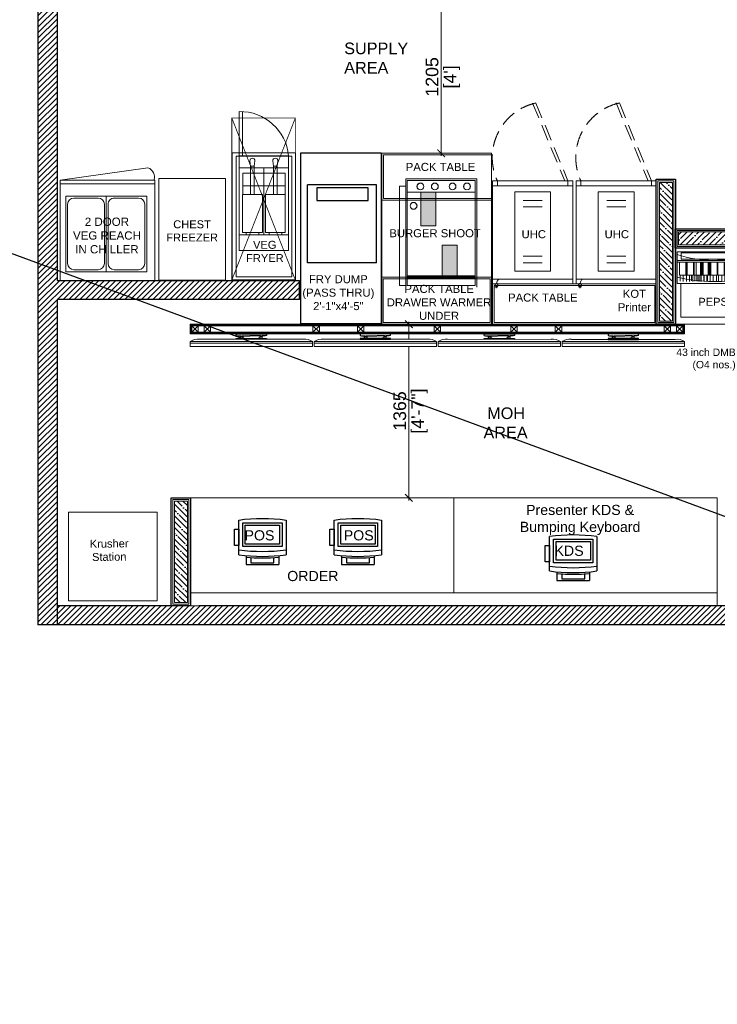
# Model space of a CAD drawing. Header units: millimetres. Extents: x -39166 to 36719, y -31650 to 11510.
# Tile 30 of 38: x 20755 to 26249, y -4661 to 3093. Entities that reach past the tile are written whole.
import ezdxf

# ---------------------------------------------------------------- set-up
doc = ezdxf.new("R2010")
doc.units = ezdxf.units.MM
doc.header["$LTSCALE"] = 500
doc.header["$MEASUREMENT"] = 0
doc.header["$PDMODE"] = 35
doc.header["$PDSIZE"] = -9
for name, pattern in [('CONTINOUS', [0]), ('DASHED2', [0.375, 0.25, -0.125]), ('DOT2', [0.125, 0, -0.125]), ('HIDDEN', [0.375, 0.25, -0.125])]:
    doc.linetypes.add(name, pattern=pattern)
for name, color, linetype, lineweight in [('01_TEXT', 7, 'Continuous', 5), ('02_EQUIPMENT', 124, 'Continuous', 0), ('02_EQUIPMENT-TEXT', 7, 'Continuous', 0), ('02_EQUIPMENT-VEG', 106, 'Continuous', 0), ('A Counter', 7, 'Continuous', 5), ('DIM', 7, 'Continuous', 9), ('dmb', 251, 'CONTINOUS', 5), ('equipment', 124, 'Continuous', 0), ('Equipment Name', 7, 'Continuous', 5), ('TEXT', 7, 'Continuous', 9), ('TEXT-1', 7, 'Continuous', 5), ('WALL NEW', 20, 'Continuous', 13)]:
    doc.layers.add(name, color=color, linetype=linetype, lineweight=lineweight)
for name, color, linetype in [('A-HATCH', 8, 'Continuous'), ('elec fc text', 7, 'Continuous'), ('FINISHES', 5, 'Continuous'), ('VEG HOOD', 96, 'Continuous')]:
    doc.layers.add(name, color=color, linetype=linetype)
doc.styles.add('ARIAL', font='arial.ttf')
doc.styles.add('DIM_75', font='arial.ttf', dxfattribs={"height": 4.5})
doc.styles.get("Standard").update_dxf_attribs({"font": 'arial.ttf', "height": 100})
doc.dimstyles.new('FT-Mts', dxfattribs={"dimscale": 10, "dimtxt": 20, "dimasz": 6, "dimexe": 5, "dimexo": 5, "dimgap": 2, "dimtad": 0, "dimtoh": 1, "dimdec": 0, "dimzin": 9, "dimdsep": 46, "dimtxsty": 'Standard', "dimblk": 'ARCHTICK', "dimcen": 5, "dimdle": 2, "dimclrd": 256, "dimclre": 253, "dimclrt": 6, "dimadec": 0, "dimazin": 2, "dimtfac": 1, "dimtdec": 0, "dimtofl": 0, "dimtmove": 0, "dimatfit": 3, "dimfxl": 0, "dimtolj": 1, "dimtzin": 0, "dimlwd": -1, "dimlwe": 0, "dimarcsym": 0})

# ---------------------------------------------------------------- blocks, each defined once
blk = doc.blocks.new('VEG FRYER')
for p, q in [((-17.78, 39.11), (-17.78, 53.04)), ((-16.78, 39.11), (-16.78, 53.04)), ((-1.23, 38.96), (-18.77, 38.96)), ((-18.77, 38.96), (-18.77, 1)), ((-17.93, 38.96), (-17.93, 38.96)), ((-17.78, 9.26), (-17.78, 39.11)), ((-17.78, 39.11), (-2.23, 39.11)), ((-14.43, 37.55), (-14.22, 35.89)), ((-12.82, 37.55), (-13.03, 35.89)), ((-7.22, 37.55), (-7, 35.89)), ((-5.6, 37.55), (-5.82, 35.89)), ((-2.23, 39.11), (-2.23, 9.26)), ((-1.23, 1), (-1.23, 38.96)), ((-2.23, 35.37), (-17.78, 35.37)), ((-14.22, 26.91), (-14.22, 35.89)), ((-14.22, 35.82), (-13.03, 35.82)), ((-13.03, 26.91), (-13.03, 35.89)), ((-10, 14.22), (-10, 35.37)), ((-7, 26.91), (-7, 35.89)), ((-7, 35.82), (-5.82, 35.82)), ((-5.82, 26.91), (-5.82, 35.89)), ((-16.66, 33.63), (-3.35, 33.63)), ((-16.66, 33.63), (-16.66, 26.91)), ((-3.35, 33.63), (-3.35, 26.91)), ((-16.66, 29.65), (-3.35, 29.65)), ((-10.48, 26.91), (-16.74, 26.91)), ((-16.74, 26.91), (-16.74, 14.97)), ((-10.48, 26.91), (-10.48, 14.97)), ((-3.27, 26.91), (-9.52, 26.91)), ((-9.52, 26.91), (-9.52, 14.97)), ((-3.27, 26.91), (-3.27, 14.97)), ((-2.23, 14.22), (-17.78, 14.22)), ((-10.48, 14.97), (-16.74, 14.97)), ((-15.6, 14.22), (-15.6, 14.97)), ((-11.62, 14.22), (-15.6, 14.22)), ((-11.62, 14.22), (-11.62, 14.97)), ((-3.27, 14.97), (-9.52, 14.97)), ((-8.38, 14.22), (-8.38, 14.97)), ((-4.4, 14.22), (-8.38, 14.22)), ((-4.4, 14.22), (-4.4, 14.97)), ((-17.93, 9.26), (-17.93, 9.26)), ((-2.23, 9.26), (-17.78, 9.26)), ((-18.77, 1), (-1.23, 1))]:
    blk.add_line(p, q)
blk.add_lwpolyline([(-20, 0), (0, 0), (0, 40), (-20, 40)], close=True)
for centre, radius, start, end in [((-17.55, 37.65), 15.4, 5.4381, 90.8412), ((-13.63, 37.55), 0.808, 0, 180), ((-6.41, 37.55), 0.808, 0, 180)]:
    blk.add_arc(centre, radius, start, end)
at = {"layer": '02_EQUIPMENT-TEXT', "insert": (-22.36, 12.32), "char_height": 2.5, "width": 25.0146, "attachment_point": 1}
blk.add_mtext('{\\W9.209687; }VEG\\P{\\W6.961005; }FRYER', dxfattribs=at)
blk = doc.blocks.new('CHEST FREEZER')
blk.add_lwpolyline([(-21, 32), (0, 32), (0, 0), (-21, 0)], close=True)
at = {"layer": '02_EQUIPMENT-TEXT', "insert": (-23.13, 18.82), "char_height": 2.5, "width": 25.0146, "attachment_point": 1}
blk.add_mtext('{\\W6.916189; }CHEST\\P{\\W4.661356; }FREEZER', dxfattribs=at)
blk = doc.blocks.new('VEG IN CHILLER')
for p, q in [((-29.77, 0), (0, 0)), ((-29.77, -30.46), (-29.77, 0)), ((0, 0), (0, -30.46)), ((-14.48, -2.75), (-27.23, -2.75)), ((-27.23, -2.75), (-27.23, -26.53)), ((-1.73, -2.75), (-14.48, -2.75)), ((-14.48, -2.75), (-14.48, -26.53)), ((-14.48, -26.53), (-14.48, -2.75)), ((-1.73, -26.53), (-1.73, -2.75)), ((-26.64, -5.3), (-26.64, -23.98)), ((-17.03, -3.33), (-24.68, -3.33)), ((-15.07, -23.98), (-15.07, -5.3)), ((-13.89, -5.3), (-13.89, -23.98)), ((-4.28, -3.33), (-11.93, -3.33)), ((-2.32, -23.98), (-2.32, -5.3)), ((-27.23, -26.53), (-14.48, -26.53)), ((-24.68, -25.95), (-17.03, -25.95)), ((-14.48, -26.53), (-1.73, -26.53)), ((-11.93, -25.95), (-4.28, -25.95)), ((-29.77, -30.46), (0, -30.46)), ((-29.77, -31.59), (-29.77, -30.46)), ((0, -30.46), (-29.77, -30.46)), ((0, -30.46), (0, -31.59)), ((0, -31.59), (-29.77, -31.59)), ((-27.6, -35.43), (0, -31.59))]:
    blk.add_line(p, q)
for centre, radius, start, end in [((-24.68, -5.3), 1.96, 90, 180), ((-17.03, -5.3), 1.96, 0, 90), ((-11.93, -5.3), 1.96, 90, 180), ((-4.28, -5.3), 1.96, 0, 90), ((-24.68, -23.98), 1.96, 180, 270), ((-17.03, -23.98), 1.96, 270, 0), ((-11.93, -23.98), 1.96, 180, 270), ((-4.28, -23.98), 1.96, 270, 360), ((-26.82, -32.67), 2.87, 157.912, 254.1011)]:
    blk.add_arc(centre, radius, start, end)
blk = doc.blocks.new('*U33')
at = {"color": 0, "linetype": 'HIDDEN', "lineweight": -2, "ltscale": 0.05, "const_width": 0.25, "elevation": 0}
blk.add_lwpolyline([(125.13, -0.13), (105.13, -0.13), (105.13, 50.9), (125.13, 50.9)], close=True, dxfattribs=at)
for points in [[(105.13, 50.9), (125.13, -0.1)], [(105.13, -0.1), (125.13, 50.9)]]:
    blk.add_lwpolyline(points, dxfattribs=at)
blk = doc.blocks.new('pos')
for p, q in [((26820.77, -5572.86), (26831.27, -5572.86)), ((26831.54, -5575.11), (26834.22, -5575.11)), ((26834.22, -5585.11), (26834.22, -5575.11)), ((26831.27, -5587.36), (26820.77, -5587.36)), ((26823.48, -5587.36), (26820.77, -5587.36)), ((26823.48, -5588.66), (26823.48, -5587.36)), ((26828.48, -5587.36), (26828.48, -5588.66)), ((26831.54, -5585.11), (26834.22, -5585.11)), ((26828.48, -5588.66), (26823.48, -5588.66))]:
    blk.add_line(p, q)
for points in [[(26828.77, -5574.11), (26828.77, -5586.11), (26821.52, -5586.11), (26821.52, -5574.11)], [(26828.02, -5574.86), (26828.02, -5585.36), (26822.27, -5585.36), (26822.27, -5574.86)], [(26828.48, -5587.36), (26828.48, -5588.66), (26823.48, -5588.66), (26823.48, -5587.36)]]:
    blk.add_lwpolyline(points, close=True)
blk.add_lwpolyline([(26832.08, -5583.61), (26833.72, -5583.61), (26833.72, -5576.61), (26832.08, -5576.61)])
for centre, radius, start, end in [((26873.09, -5580.11), 52.81, 172.1096, 187.8904), ((26777.46, -5580.11), 52.81, 352.1096, 7.8904), ((26778.96, -5580.11), 52.81, 352.1096, 7.8904), ((26778.96, -5580.11), 53.31, 354.6185, 5.3815)]:
    blk.add_arc(centre, radius, start, end)
blk = doc.blocks.new('*U35')
at = {"layer": 'A-HATCH', "lineweight": -2}
h = blk.add_hatch(dxfattribs=at)
h.set_pattern_fill('ANSI35', color=252, scale=10.16, angle=270)
h.set_pattern_definition([(315, (2372.77, -6669.386), (45.6197, 45.6197), []), (315, (2372.77, -6715.006), (45.6197, 45.6197), [80.645, -16.129, 0, -16.129])])
h.paths.add_polyline_path([(-23.4, 2281.2), (-23.4, 1482), (-125, 1482), (-125, 2281.2)])
at = {"layer": 'FINISHES'}
blk.add_lwpolyline([(0, 2306.6), (0, 1456.6), (-150.4, 1456.6), (-150.4, 2306.6)], close=True, dxfattribs=at)
at = {"layer": 'WALL NEW'}
for points in [[(-12.7, 2293.9), (-12.7, 1469.3), (-137.7, 1469.3), (-137.7, 2293.9)], [(-23.4, 2281.2), (-23.4, 1482), (-125, 1482), (-125, 2281.2)]]:
    blk.add_lwpolyline(points, close=True, dxfattribs=at)
blk = doc.blocks.new('Hot Hold')
for p, q in [((0, -802.7), (0, 0)), ((0, 0), (625.7, 0)), ((583.1, 17.5), (606.8, 15)), ((587.2, 17.1), (588.3, 27.1)), ((595.4, 16.2), (597.2, 34.2)), ((603.5, 15.4), (604.6, 25.5)), ((625.7, -802.7), (625.7, 0)), ((0, -37.9), (625.7, -37.9)), ((173.8, -98), (173.8, -717.4)), ((451.9, -98), (173.8, -98)), ((451.9, -98), (451.9, -717.4)), ((386.7, -165.1), (238.6, -165.1)), ((386.7, -215.6), (238.6, -215.6)), ((386.7, -599.7), (238.6, -599.7)), ((386.7, -650.2), (238.6, -650.2)), ((0, -764.8), (625.7, -764.8)), ((37.9, -802.7), (37.9, -764.8)), ((451.9, -717.4), (173.8, -717.4)), ((587.8, -764.8), (587.8, -802.7)), ((0, -802.7), (625.7, -802.7))]:
    blk.add_line(p, q)
at = {"linetype": 'HIDDEN'}
for p, q in [((287.9, -1409.4), (37.9, -802.7)), ((313.2, -1409.4), (63.2, -802.7))]:
    blk.add_line(p, q, dxfattribs=at)
blk.add_lwpolyline([(606.8, 15, -0.063324), (605.1, 7.6, -0.07639), (602, 2, -0.107132), (597.4, -1.9, -0.14755), (593, -2.7, -0.14755), (588.9, -1, -0.107132), (585.2, 3.7, -0.07639), (583.3, 9.8, -0.063324), (583.1, 17.5, -0.063324)], format="xyb")
blk.add_arc((548.5, -2.3), 44.5, 306.85202, 359.44171)
blk.add_arc((191.3, -984.2), 436.1, 282.79907, 24.60157, dxfattribs=at)
blk = doc.blocks.new('A$C331E6D67')
at = {"linetype": 'DASHED2', "lineweight": 25}
for p, q in [((1.47, 18.92, 0), (1.47, 43.15, 0)), ((1.47, 43.15, 0), (22.92, 43.15, 0)), ((22.92, 18.92, 0), (22.92, 43.15, 0)), ((1.47, 18.92, 0), (22.92, 18.92, 0))]:
    blk.add_line(p, q, dxfattribs=at)
at = {"linetype": 'Continuous', "lineweight": 25, "elevation": 0}
blk.add_lwpolyline([(25, 53), (0, 53), (0, 0), (25, 0)], close=True, dxfattribs=at)
at = {"linetype": 'DASHED2', "lineweight": 25, "elevation": 0}
blk.add_lwpolyline([(19.99, 42.22), (19.99, 38.25), (4.1, 38.25), (4.1, 42.22)], close=True, dxfattribs=at)
blk = doc.blocks.new('BURGER SHOOT')
h = blk.add_hatch(color=5)
h.dxf.hatch_style = 1
h.paths.add_polyline_path([(-21.91, 40.92), (-17.21, 40.92), (-17.21, 30.54), (-21.91, 30.54)])
h = blk.add_hatch(color=5)
h.dxf.hatch_style = 1
h.paths.add_polyline_path([(-15.31, 24.52), (-10.61, 24.52), (-10.61, 14.15), (-15.31, 14.15)])
for p, q in [((-33.52, 38.94), (-33.52, 52.5)), ((-33.52, 52.5), (0.02, 52.5)), ((-28.48, 11.99), (-28.48, 42.81)), ((-28.48, 42.81), (-26.59, 42.81)), ((-26.59, 45.06), (-4.59, 45.06)), ((-26.59, 45.06), (-26.59, 11.99)), ((-26.14, 44.61), (-5.05, 44.61)), ((-26.14, 44.61), (-26.14, 11.97)), ((-5.05, 44.61), (-5.05, 11.97)), ((-4.59, 45.06), (-4.59, 11.51)), ((-26.14, 40.92), (-5.05, 40.92)), ((-21.91, 40.92), (-17.21, 40.92)), ((-21.91, 30.54), (-21.91, 40.92)), ((-17.21, 40.92), (-17.21, 30.54)), ((0.02, 38.44), (-34, 38.44)), ((0.02, 38.94), (-33.52, 38.94)), ((-17.21, 30.54), (-21.91, 30.54)), ((-15.31, 24.52), (-10.61, 24.52)), ((-15.31, 14.15), (-15.31, 24.52)), ((-10.61, 24.52), (-10.61, 14.15)), ((0.02, 14.56), (-34.02, 14.56)), ((-0.39, 14.06), (-33.61, 14.06)), ((-33.61, 14.06), (-33.61, 0.5)), ((-26.14, 15.04), (-5.05, 15.04)), ((-26.14, 14.71), (-5.05, 14.71)), ((-26.14, 14.25), (-5.05, 14.25)), ((-26.14, 14.06), (-5.05, 14.06)), ((-10.61, 14.15), (-15.31, 14.15)), ((-0.39, 14.06), (-0.39, 0.5)), ((-26.59, 11.99), (-28.48, 11.99)), ((-26.14, 11.97), (-5.05, 11.97)), ((-33.61, 0.5), (-0.39, 0.5))]:
    blk.add_line(p, q)
blk.add_lwpolyline([(-34, 53), (0, 53), (0, 0), (-34, 0)], close=True)
for centre, radius in [((-22.05, 42.71), 1.07), ((-22.05, 42.71), 1.03), ((-17.56, 42.71), 1.07), ((-17.56, 42.71), 1.03), ((-12.08, 42.71), 1.07), ((-12.08, 42.71), 1.03), ((-7.59, 42.71), 1.07), ((-7.59, 42.71), 1.03), ((-24.16, 36.71), 1.07), ((-24.16, 36.71), 1.03)]:
    blk.add_circle(centre, radius)
at = {"layer": '02_EQUIPMENT-TEXT', "char_height": 2.5, "attachment_point": 1}
for s, insert, width in [('{\\W1.66277; }     PACK TABLE', (-33.03, 50.02), 29.4358), ('{\\W0.105652; } BURGER SHOOT', (-32.75, 29.47), 29.4358), ('{\\W8.473005; }PACK TABLE\\P{\\W2.805166; }DRAWER WARMER\\P{\\W6.55241;  }UNDER', (-35.19, 12.21), 37.531)]:
    blk.add_mtext(s, dxfattribs=dict(at, insert=insert, width=width))
blk = doc.blocks.new('PEPSI')
at = {"layer": '02_EQUIPMENT'}
for p, q in [((-2.75, 24.91), (-3.15, 24.95)), ((-2.84, 24.11), (-2.74, 25.04)), ((-23.42, 22.81), (-0.99, 22.81)), ((-23.42, 22.81), (-23.42, 12.83)), ((-2.2, 22.52), (-22.2, 22.52)), ((-22.2, 20.54), (-22.2, 22.52)), ((-2.79, 24.59), (-3.49, 24.67)), ((-2.82, 24.27), (-3.21, 24.31)), ((-2.2, 20.54), (-2.2, 22.52)), ((-0.99, 22.81), (-0.99, 12.83)), ((-0.99, 20.11), (-23.42, 20.11)), ((-0.99, 19.51), (-23.42, 19.51)), ((-23.42, 19.51), (-0.99, 19.51)), ((-22.73, 15.42), (-22.73, 19.51)), ((-22.2, 20.54), (-2.2, 20.54)), ((-20.75, 15.42), (-20.75, 19.51)), ((-20.53, 13.44), (-20.53, 19.51)), ((-20.31, 15.42), (-20.31, 19.51)), ((-18.33, 15.42), (-18.33, 19.51)), ((-18.09, 15.42), (-18.09, 19.51)), ((-17.47, 15.42), (-17.47, 19.51)), ((-16.11, 15.42), (-16.11, 19.51)), ((-15.89, 13.44), (-15.89, 19.51)), ((-15.67, 15.42), (-15.67, 19.51)), ((-15.49, 15.42), (-15.49, 19.51)), ((-15.27, 15.42), (-15.27, 19.51)), ((-13.69, 15.42), (-13.69, 19.51)), ((-13.45, 15.42), (-13.45, 19.51)), ((-13.29, 15.42), (-13.29, 19.51)), ((-13.07, 13.44), (-13.07, 19.51)), ((-12.85, 15.42), (-12.85, 19.51)), ((-10.87, 15.42), (-10.87, 19.51)), ((-10.63, 15.42), (-10.63, 19.51)), ((-8.65, 15.42), (-8.65, 19.51)), ((-8.43, 13.44), (-8.43, 19.51)), ((-8.21, 15.42), (-8.21, 19.51)), ((-6.23, 15.42), (-6.23, 19.51)), ((-5.99, 15.42), (-5.99, 19.51)), ((-4.01, 15.42), (-4.01, 19.51)), ((-3.73, 15.42), (-3.73, 19.51)), ((-1.75, 19.51), (-1.75, 15.42)), ((-1.49, 14.54), (-1.49, 19.51)), ((-1.49, 14.54), (-1.49, 19.51)), ((-0.99, 12.83), (-23.42, 12.83)), ((-22.73, 15.42), (-20.75, 15.42)), ((-22.51, 13.55), (-22.51, 15.42)), ((-22.34, 12.83), (-22.34, 2.23)), ((-21.52, 13.47), (-21.52, 15.42)), ((-18.33, 15.42), (-20.31, 15.42)), ((-19.54, 13.45), (-19.54, 15.42)), ((-18.92, 13.62), (-18.92, 15.42)), ((-18.92, 13.93), (-18.92, 15.42)), ((-18.55, 13.51), (-18.55, 15.42)), ((-18.09, 15.42), (-16.11, 15.42)), ((-17.87, 13.55), (-17.87, 15.42)), ((-17.47, 15.42), (-15.49, 15.42)), ((-17.47, 15.42), (-13.45, 15.42)), ((-17.25, 13.55), (-17.25, 15.42)), ((-16.88, 13.47), (-16.88, 15.42)), ((-16.26, 13.47), (-16.26, 15.42)), ((-13.69, 15.42), (-15.67, 15.42)), ((-15.27, 15.42), (-13.29, 15.42)), ((-15.05, 13.55), (-15.05, 15.42)), ((-14.9, 13.45), (-14.9, 15.42)), ((-14.06, 13.47), (-14.06, 15.42)), ((-13.91, 13.51), (-13.91, 15.42)), ((-10.87, 15.42), (-12.85, 15.42)), ((-12.08, 13.45), (-12.08, 15.42)), ((-11.08, 13.51), (-11.08, 15.42)), ((-10.63, 15.42), (-8.65, 15.42)), ((-10.41, 13.55), (-10.41, 15.42)), ((-9.42, 13.47), (-9.42, 15.42)), ((-6.23, 15.42), (-8.21, 15.42)), ((-7.44, 13.45), (-7.44, 15.42)), ((-6.45, 13.51), (-6.45, 15.42)), ((-4.01, 15.42), (-5.99, 15.42)), ((-5.45, 13.62), (-5.45, 15.42)), ((-5.45, 13.93), (-5.45, 15.42)), ((-4.46, 13.77), (-4.46, 15.42)), ((-1.75, 15.42), (-3.73, 15.42)), ((-3.47, 13.98), (-3.47, 15.42)), ((-2.48, 14.23), (-2.48, 15.42)), ((-2.06, 12.83), (-2.06, 2.23)), ((-2.06, 2.23), (-22.34, 2.23))]:
    blk.add_line(p, q, dxfattribs=at)
blk.add_lwpolyline([(0, 0), (-24, 0), (-24, 24), (0, 24)], close=True, dxfattribs=at)
for centre, radius, start, end in [((-2.86, 23.85), 1.2, 69.5608, 84.0542), ((-2.73, 24.2), 0.825, 52.0875, 69.5608), ((-2.57, 24.41), 0.557, 27.628, 52.0875), ((-12.2, 55.38), 35.28, 251.4696, 288.5304), ((-2.71, 25.3), 1.2, 264.0542, 278.5476), ((-2.66, 24.94), 0.825, 278.5476, 296.0209), ((-2.54, 24.7), 0.557, 296.0209, 320.4804), ((-2.34, 24.53), 0.3, 320.4804, 354.0542), ((-2.34, 24.53), 0.3, 354.0542, 27.628), ((-2.06, 22.75), 1.75, 36.852, 89.4417), ((-11.92, 60.92), 47.48, 255.9949, 283.3128)]:
    blk.add_arc(centre, radius, start, end, dxfattribs=at)
at = {"layer": '02_EQUIPMENT-TEXT', "insert": (-24.44, 8.32, 0), "char_height": 2.5, "width": 25.0146, "attachment_point": 1}
blk.add_mtext('{\\W7.888949; }PEPSI', dxfattribs=at)
blk = doc.blocks.new('*U49')
at = {"layer": 'A-HATCH', "lineweight": -2}
h = blk.add_hatch(dxfattribs=at)
h.set_pattern_fill('ANSI35', color=252, scale=10.16, angle=270)
h.set_pattern_definition([(315, (2372.77, -4472.8), (45.6197, 45.6197), []), (315, (2372.77, -4518.42), (45.6197, 45.6197), [80.645, -16.129, 0, -16.129])])
h.paths.add_polyline_path([(-23.4, 3268.7), (-23.4, 2691), (-125, 2691), (-125, 3268.7)])
at = {"layer": 'FINISHES'}
blk.add_lwpolyline([(0, 3294.1), (0, 2665.6), (-150.4, 2665.6), (-150.4, 3294.1)], close=True, dxfattribs=at)
at = {"layer": 'WALL NEW'}
for points in [[(-12.7, 3281.4), (-12.7, 2678.3), (-137.7, 2678.3), (-137.7, 3281.4)], [(-23.4, 3268.7), (-23.4, 2691), (-125, 2691), (-125, 3268.7)]]:
    blk.add_lwpolyline(points, close=True, dxfattribs=at)
blk = doc.blocks.new('*U50')
at = {"layer": 'A-HATCH', "lineweight": -2}
h = blk.add_hatch(dxfattribs=at)
h.set_pattern_fill('ANSI35', color=252, scale=10.16, angle=270)
h.set_pattern_definition([(315, (2372.77, -3959.05), (45.6197, 45.6197), []), (315, (2372.77, -4004.67), (45.6197, 45.6197), [80.645, -16.129, 0, -16.129])])
h.paths.add_polyline_path([(-23.4, 3782.4), (-23.4, 2691), (-125, 2691), (-125, 3782.4)])
at = {"layer": 'FINISHES'}
blk.add_lwpolyline([(0, 3807.8), (0, 2665.6), (-150.4, 2665.6), (-150.4, 3807.8)], close=True, dxfattribs=at)
at = {"layer": 'WALL NEW'}
for points in [[(-12.7, 3795.1), (-12.7, 2678.3), (-137.7, 2678.3), (-137.7, 3795.1)], [(-23.4, 3782.4), (-23.4, 2691), (-125, 2691), (-125, 3782.4)]]:
    blk.add_lwpolyline(points, close=True, dxfattribs=at)
blk = doc.blocks.new('_ArchTick')
at = {"color": 0, "linetype": 'ByBlock', "const_width": 0.15}
blk.add_lwpolyline([(-0.5, -0.5), (0.5, 0.5)], dxfattribs=at)
blk = doc.blocks.new('*D76')
at = {"layer": 'DEFPOINTS', "color": 0}
for p in [(23854, 694.3, 0), (23819.5, -673), (23854, -673)]:
    blk.add_point(p, dxfattribs=at)
at = {"layer": 'DIM'}
blk.add_line((23819.5, 714.3), (23819.5, -693), dxfattribs=at)
at = {"layer": 'DIM', "color": 253, "linetype": 'DOT2', "lineweight": 0}
for p, q in [((23804, 694.3), (23769.5, 694.3)), ((23804, -673), (23769.5, -673))]:
    blk.add_line(p, q, dxfattribs=at)
at = {"layer": 'DIM', "xscale": 60, "yscale": 60, "zscale": 60}
for p, rotation in [((23819.5, 694.3), 90), ((23819.5, -673), 270)]:
    blk.add_blockref('_ArchTick', p, dxfattribs=dict(at, rotation=rotation))
at = {"layer": 'DIM', "color": 0, "char_height": 100, "attachment_point": 5, "rotation": 90}
for s, insert in [('\\A1;[4\'-7"]', (23903.4, 10.7)), ('\\A1;1365', (23748.4, 10.7))]:
    blk.add_mtext(s, dxfattribs=dict(at, insert=insert))
blk = doc.blocks.new('fnn')
blk.add_wipeout([(91721.24, -84295.82), (91730.62, -84295.82), (91730.62, -84296.35), (91730.2, -84296.47), (91729.21, -84296.47), (91729.21, -84296.55), (91729.23, -84296.57), (91729.23, -84296.5), (91729.31, -84296.5), (91729.31, -84297.25), (91730.62, -84297.25), (91730.62, -84297.53), (91742, -84297.53), (91742.27, -84297.51), (91742.49, -84297.51), (91742.86, -84297.52), (91743.09, -84297.55), (91743.4, -84297.6), (91743.87, -84297.73), (91744.35, -84297.92), (91744.74, -84298.12), (91744.93, -84298.24), (91744.93, -84299.71), (91706.93, -84299.71), (91706.93, -84298.24), (91707.21, -84298.07), (91707.5, -84297.92), (91707.67, -84297.85), (91708.06, -84297.71), (91708.26, -84297.65), (91708.63, -84297.57), (91708.89, -84297.53), (91709.14, -84297.51), (91709.37, -84297.51), (91709.71, -84297.52), (91709.86, -84297.53), (91721.24, -84297.53), (91721.24, -84297.25), (91722.55, -84297.25), (91722.55, -84296.5), (91722.65, -84296.5), (91722.65, -84296.47), (91721.66, -84296.47), (91721.24, -84296.35)])
at = {"layer": 'dmb', "color": 0, "lineweight": 30}
for p, q in [((91730.62, -84295.82), (91721.24, -84295.82)), ((91721.24, -84295.82), (91721.24, -84296.35)), ((91730.62, -84296.35), (91730.62, -84295.82))]:
    blk.add_line(p, q, dxfattribs=at)
at = {"layer": 'dmb', "color": 0}
blk.add_line((91709.86, -84297.53), (91742, -84297.53), dxfattribs=at)
at = {"layer": 'dmb', "color": 0, "lineweight": 30}
for points in [[(91721.24, -84296.35), (91721.66, -84296.47), (91722.65, -84296.47), (91722.65, -84296.55), (91722.77, -84296.55), (91722.77, -84296.6), (91722.65, -84296.6), (91722.65, -84296.67), (91723.12, -84296.67), (91723.12, -84296.6), (91723.03, -84296.6), (91723.03, -84296.55), (91723.12, -84296.55), (91723.12, -84296.47), (91726.38, -84296.47)], [(91722.55, -84297.25), (91722.55, -84296.5), (91722.63, -84296.5), (91722.63, -84296.57), (91722.76, -84296.57), (91722.76, -84296.59), (91722.63, -84296.59), (91722.63, -84296.68), (91723.14, -84296.68), (91723.14, -84296.6), (91723.04, -84296.6), (91723.04, -84296.56), (91723.14, -84296.56), (91723.14, -84296.48), (91723.29, -84296.48), (91723.29, -84297.16), (91723.7, -84297.16), (91723.7, -84297.25), (91722.55, -84297.25)], [(91730.62, -84296.35), (91730.2, -84296.47), (91729.21, -84296.47), (91729.21, -84296.55), (91729.09, -84296.55), (91729.09, -84296.6), (91729.21, -84296.6), (91729.21, -84296.67), (91728.75, -84296.67), (91728.75, -84296.6), (91728.83, -84296.6), (91728.83, -84296.55), (91728.75, -84296.55), (91728.75, -84296.47), (91726.46, -84296.47)], [(91729.31, -84297.25), (91729.31, -84296.5), (91729.23, -84296.5), (91729.23, -84296.57), (91729.1, -84296.57), (91729.1, -84296.59), (91729.23, -84296.59), (91729.23, -84296.68), (91728.73, -84296.68), (91728.73, -84296.6), (91728.82, -84296.6), (91728.82, -84296.56), (91728.73, -84296.56), (91728.73, -84296.48), (91728.57, -84296.48), (91728.57, -84297.16), (91728.16, -84297.16), (91728.16, -84297.25), (91729.31, -84297.25)]]:
    blk.add_lwpolyline(points, dxfattribs=at)
at = {"layer": 'dmb', "color": 0}
for points in [[(91706.93, -84298.24), (91744.93, -84298.24), (91744.93, -84298.73), (91706.93, -84298.73)], [(91744.93, -84298.73), (91744.93, -84299.71), (91706.93, -84299.71), (91706.93, -84298.73)]]:
    blk.add_lwpolyline(points, close=True, dxfattribs=at)
at = {"layer": 'dmb', "color": 0, "lineweight": 30}
blk.add_lwpolyline([(91721.24, -84297.53), (91730.62, -84297.53), (91730.62, -84297.25), (91721.24, -84297.25)], close=True, dxfattribs=at)
at = {"layer": 'dmb', "color": 0}
for centre, start, end in [((91709.37, -84301.92), 83.6436, 123.5886), ((91742.49, -84301.92), 56.4114, 96.3564)]:
    blk.add_arc(centre, 4.42, start, end, dxfattribs=at)
blk = doc.blocks.new('dmbbbb1111')
at = {"layer": 'dmb'}
h = blk.add_hatch(dxfattribs=at)
h.set_pattern_fill('ANSI31', color=256, angle=90)
h.set_pattern_definition([(135, (10819.77598, 42650.71772), (-0.08838834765, -0.08838834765), [])])
h.paths.add_polyline_path([(81423.79, 27951.55), (81423.79, 27953.55), (81271.48, 27953.55), (81271.48, 27951.55)], flags=16)
h.paths.add_polyline_path([(81424.29, 27951.05), (81424.29, 27954.05), (81270.98, 27954.05), (81270.98, 27951.05)])
at = {"layer": 'dmb', "elevation": 0}
for points in [[(81348.64, 27953.55), (81346.64, 27953.55), (81346.64, 27951.55), (81348.64, 27951.55)], [(81386.21, 27953.55), (81384.21, 27953.55), (81384.21, 27951.55), (81386.21, 27951.55)], [(81423.79, 27953.55), (81421.79, 27953.55), (81421.79, 27951.55), (81423.79, 27951.55)]]:
    blk.add_lwpolyline(points, close=True, dxfattribs=at)
for points in [[(81346.64, 27953.55), (81348.64, 27951.55)], [(81348.64, 27953.55), (81346.64, 27951.55)], [(81384.21, 27953.55), (81386.21, 27951.55)], [(81386.21, 27953.55), (81384.21, 27951.55)], [(81421.79, 27953.55), (81423.79, 27951.55)], [(81423.79, 27953.55), (81421.79, 27951.55)]]:
    blk.add_lwpolyline(points, dxfattribs=at)
at = {"layer": 'dmb', "xscale": -1}
blk.add_blockref('fnn', (173015.91, 112246.87, 0), dxfattribs=at)
at = {"layer": 'dmb', "elevation": 0}
for points in [[(81424.29, 27951.05), (81424.29, 27954.05), (81270.98, 27954.05), (81270.98, 27951.05)], [(81423.79, 27951.55), (81423.79, 27953.55), (81271.48, 27953.55), (81271.48, 27951.55)], [(81271.48, 27953.55), (81273.48, 27953.55), (81273.48, 27951.55), (81271.48, 27951.55)], [(81275.33, 27953.55), (81277.33, 27953.55), (81277.33, 27951.55), (81275.33, 27951.55)], [(81311.06, 27953.55), (81309.06, 27953.55), (81309.06, 27951.55), (81311.06, 27951.55)]]:
    blk.add_lwpolyline(points, close=True, dxfattribs=at)
for points in [[(81273.48, 27953.55), (81271.48, 27951.55)], [(81271.48, 27953.55), (81273.48, 27951.55)], [(81277.33, 27953.55), (81275.33, 27951.55)], [(81275.33, 27953.55), (81277.33, 27951.55)], [(81309.06, 27953.55), (81311.06, 27951.55)], [(81311.06, 27953.55), (81309.06, 27951.55)]]:
    blk.add_lwpolyline(points, dxfattribs=at)
at = {"layer": 'dmb'}
blk.add_blockref('fnn', (-10397.51, 112246.87, 0), dxfattribs=at)
at = {"layer": 'dmb', "elevation": 0}
blk.add_lwpolyline([(81324.87, 27953.55), (81322.87, 27953.55), (81322.87, 27951.55), (81324.87, 27951.55)], close=True, dxfattribs=at)
for points in [[(81322.87, 27953.55), (81324.87, 27951.55)], [(81324.87, 27953.55), (81322.87, 27951.55)]]:
    blk.add_lwpolyline(points, dxfattribs=at)
at = {"layer": 'dmb', "xscale": -1}
blk.add_blockref('fnn', (173092.79, 112246.87, 0), dxfattribs=at)
at = {"layer": 'dmb', "elevation": 0}
blk.add_lwpolyline([(81372.41, 27953.55), (81370.41, 27953.55), (81370.41, 27951.55), (81372.41, 27951.55)], close=True, dxfattribs=at)
for points in [[(81370.41, 27953.55), (81372.41, 27951.55)], [(81372.41, 27953.55), (81370.41, 27951.55)]]:
    blk.add_lwpolyline(points, dxfattribs=at)
at = {"layer": 'dmb'}
blk.add_blockref('fnn', (-10320.64, 112246.87, 0), dxfattribs=at)
at = {"layer": 'dmb', "elevation": 0}
blk.add_lwpolyline([(81419.95, 27953.55), (81417.95, 27953.55), (81417.95, 27951.55), (81419.95, 27951.55)], close=True, dxfattribs=at)
for points in [[(81417.95, 27953.55), (81419.95, 27951.55)], [(81419.95, 27953.55), (81417.95, 27951.55)]]:
    blk.add_lwpolyline(points, dxfattribs=at)
at = {"layer": 'TEXT', "insert": (81440.14, 27939.66, 0), "char_height": 2.3, "width": 51.3124, "attachment_point": 9}
blk.add_mtext('43 inch DMB \\P(O4 nos.)', dxfattribs=at)
blk = doc.blocks.new('*D70')
at = {"layer": 'DEFPOINTS', "color": 0}
for p in [(24117.5, 3243.7), (24074, 2040.5), (24117.6, 2040.5, 0)]:
    blk.add_point(p, dxfattribs=at)
at = {"layer": 'DIM'}
blk.add_line((24074, 3263.7), (24074, 2020.5), dxfattribs=at)
at = {"layer": 'DIM', "color": 253, "linetype": 'DOT2', "lineweight": 0}
for p, q in [((24067.5, 3243.7), (24024, 3243.7)), ((24067.6, 2040.5), (24024, 2040.5))]:
    blk.add_line(p, q, dxfattribs=at)
at = {"layer": 'DIM', "xscale": 60, "yscale": 60, "zscale": 60}
for p, rotation in [((24074, 3243.7), 90), ((24074, 2040.5), 270)]:
    blk.add_blockref('_ArchTick', p, dxfattribs=dict(at, rotation=rotation))
at = {"layer": 'DIM', "color": 0, "char_height": 100, "attachment_point": 5, "rotation": 90}
for s, insert in [('\\A1;1205', (24002.9, 2642.1)), ("\\A1;[4']", (24157.9, 2642.1))]:
    blk.add_mtext(s, dxfattribs=dict(at, insert=insert))

msp = doc.modelspace()

# ---------------------------------------------------------------- hatches: boundary and pattern name
at = {"layer": 'TEXT-1', "ltscale": 0.05}
h = msp.add_hatch(dxfattribs=at)
h.set_pattern_fill('ANSI31', color=251, scale=250)
h.set_pattern_definition([(45, (21665.5, 0), (-22.09709, 22.09709), [])])
h.paths.add_polyline_path([(24886.42, 10677.01), (19536.42, 10677.01), (19536.42, 5339.51), (20898.92, 5339.51), (20898.92, -1672.99), (29448.92, -1672.99), (29448.92, 1702.01), (27611.42, 1702.01), (27611.42, 5652.01), (26836.42, 5652.01), (26836.42, 10677.01), (25786.42, 10677.01), (25786.42, 10527.01), (26686.42, 10527.01), (26686.42, 5502.01), (27461.42, 5502.01), (27461.42, 4227.01), (27461.42, 4077.01), (27461.42, 1552.01), (29298.92, 1552.01), (29298.92, -622.99), (29298.92, -772.99), (29298.92, -1522.99), (26323.92, -1522.99), (26248.92, -1522.99), (22098.92, -1522.99), (22023.92, -1522.99), (21048.92, -1522.99), (21048.92, 889.51), (22958.41, 889.51), (22958.43, 1039.51), (21048.92, 1039.51), (21048.92, 4164.51), (21048.92, 4314.51), (21048.92, 5489.51), (19686.42, 5489.51), (19686.42, 7227.01), (19686.42, 7377.01), (19686.42, 10527.01), (21486.42, 10527.01), (21636.42, 10527.01), (24886.42, 10527.01)])

# ---------------------------------------------------------------- linework, layer by layer
for p, q in [((20898.92, 5339.51), (20898.92, -1672.99)), ((21048.92, 4164.51), (21048.92, 1039.51)), ((21048.92, 1039.51), (22958.42, 1039.51)), ((22958.42, 1039.51), (22958.42, 889.51)), ((22958.42, 889.51), (22958.42, 1039.51)), ((21048.92, 889.51), (21048.92, -1672.99)), ((22958.42, 889.51), (21048.92, 889.51)), ((22098.92, -1522.99), (21048.92, -1522.99)), ((26248.92, -1522.99), (22167.78, -1522.99)), ((26323.92, -1522.99), (26248.92, -1522.99)), ((29448.92, -1672.99), (20898.92, -1672.99))]:
    msp.add_line(p, q)
at = {"layer": '02_EQUIPMENT'}
msp.add_lwpolyline([(21138.72, -1484.53), (21838.72, -1484.53), (21838.72, -784.53), (21138.72, -784.53)], close=True, dxfattribs=at)
at = {"layer": 'A Counter', "ltscale": 5}
msp.add_line((26248.92, -1420.99), (22098.92, -1420.99, 0), dxfattribs=at)
for points in [[(22098.92, -672.99), (26248.92, -672.99), (26248.92, -1522.99), (22098.92, -1522.99)], [(24173.92, -1420.99), (26248.92, -1420.99), (26248.92, -672.99), (24173.92, -672.99)]]:
    msp.add_lwpolyline(points, close=True, dxfattribs=at)
at = {"layer": 'equipment', "elevation": 0}
for points in [[(24478.49, 1012.15), (25768.61, 1012.06), (25768.59, 694.34), (24478.47, 694.43)], [(24491.19, 999.45), (25755.91, 999.36), (25755.89, 707.04), (24491.17, 707.13)]]:
    msp.add_lwpolyline(points, close=True, dxfattribs=at)

# ---------------------------------------------------------------- block references
at = {"color": 18}
for name, p in [('*U50', (25918.99, -1971.3, 0)), ('*U35', (22098.92, -2979.54))]:
    msp.add_blockref(name, p, dxfattribs=at)
at = {"color": 18, "rotation": 90}
msp.add_blockref('*U49', (29213.05, 1444.74, 0), dxfattribs=at)
at = {"layer": '02_EQUIPMENT', "xscale": 25, "yscale": 25, "zscale": 25}
msp.add_blockref('PEPSI', (26518.99, 694.34, 0), dxfattribs=at)
at = {"layer": '02_EQUIPMENT-VEG', "xscale": 25, "yscale": 25, "zscale": 25}
for name, p in [('VEG FRYER', (22928.31, 1042.98)), ('CHEST FREEZER', (22374.72, 1042.1))]:
    msp.add_blockref(name, p, dxfattribs=at)
at = {"layer": '02_EQUIPMENT-VEG', "xscale": 25, "yscale": 25, "zscale": 25, "rotation": 179.9999999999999}
msp.add_blockref('VEG IN CHILLER', (21074.43, 1039.51), dxfattribs=at)
at = {"layer": 'elec fc text', "color": 0, "xscale": 25.79476272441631, "yscale": 25.79476272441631, "zscale": 25.79476272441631, "rotation": 270}
for p in [(166604.29, 690985.72), (167356.14, 690985.72), (169051.81, 690857.7)]:
    msp.add_blockref('pos', p, dxfattribs=at)
at = {"layer": 'equipment', "extrusion": (0, 0, -1), "xscale": -1.010616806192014, "yscale": 1.010616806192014, "zscale": -1.010616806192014, "rotation": 179.9961561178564}
for p in [(-25110.81, 1012.11, 0), (-25768.57, 1012.15, 0)]:
    msp.add_blockref('Hot Hold', p, dxfattribs=at)
at = {"layer": 'equipment', "yscale": 25.4, "zscale": 25.4}
for name, p, xscale, rotation in [('A$C331E6D67', (23602.92, 696.82, 0), -25.4, 0.00384388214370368), ('BURGER SHOOT', (24470.51, 694.34, 0), 25.4, 0.00384388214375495)]:
    msp.add_blockref(name, p, dxfattribs=dict(at, xscale=xscale, rotation=rotation))
at = {"layer": 'VEG HOOD', "xscale": 25, "yscale": 25, "zscale": 25}
msp.add_blockref('*U33', (19797.48, 1045.41, 0), dxfattribs=at)

# ---------------------------------------------------------------- texts
at = {"layer": '01_TEXT', "ltscale": 10, "char_height": 80, "attachment_point": 5, "style": 'DIM_75'}
for s, insert, width in [('{\\fArial|b0|i0|c0|p34;Presenter KDS &\\PBumping Keyboard}', (25168.09, -846.71), 1295.7769), ('{\\fArial|b0|i0|c0|p34;\\C6;POS}', (22643.4, -968.51), 202.9144), ('{\\fArial|b0|i0|c0|p34;\\C6;POS}', (23424.88, -968.51), 202.9144), ('{\\fArial|b0|i0|c0|p34;\\C6;KDS}', (25081.47, -1090.09), 186.7828), ('ORDER', (23063.67, -1288.85), 902.1669)]:
    msp.add_mtext(s, dxfattribs=dict(at, insert=insert, width=width))
at = {"layer": '02_EQUIPMENT-TEXT', "insert": (21442, 1534), "char_height": 65, "width": 1665.776, "attachment_point": 2, "style": 'ARIAL'}
msp.add_mtext('\\pt195;2 DOOR \\PVEG REACH\\PIN CHILLER', dxfattribs=at)
at = {"layer": '02_EQUIPMENT-TEXT', "insert": (21458.81, -1001.76), "char_height": 62.472, "width": 878.5961, "attachment_point": 2, "rotation": 0.673394, "style": 'DIM_75'}
msp.add_mtext('Krusher \\PStation\\P', dxfattribs=at)
at = {"layer": 'Equipment Name', "rotation": 359.996156}
for s, insert, char_height, width, attachment_point in [('SUPPLY \\PAREA', (23310.52, 2668.52), 91.44, 336.4766, 7), ('\\pt381;UHC', (24803.64, 1435.07, 0), 63.5, 893.0555, 2), ('\\pt381;UHC', (25457.48, 1435.07, 0), 63.5, 893.0555, 2), ('FRY DUMP\\P(PASS THRU)\\P2\'-1"x4\'-5"', (23264.65, 1080.72, 0), 63.5, 626.8928, 2), ('PACK TABLE', (24875.09, 936.06, 0), 63.5, 893.0555, 2), ('KOT\\PPrinter', (25596.06, 965.96, 0), 63.5, 893.0555, 2), ('{\\W0.820314; }MOH \\PAREA', (24407.5, -204.5), 91.44, 336.4766, 7)]:
    msp.add_mtext(s, dxfattribs=dict(at, insert=insert, char_height=char_height, width=width, attachment_point=attachment_point))

# ---------------------------------------------------------------- dimensions: what is measured, and where the dimension line sits
at = {"layer": 'DIM'}
for base, p1, p2, picture, middle in [((24074, 2040.52), (24117.5, 3243.73), (24117.58, 2040.52, 0), '*D70', (24074, 2642.12)), ((23819.5, -672.99), (23853.99, 694.3, 0), (23853.99, -672.99), '*D76', (23819.5, 10.66))]:
    dim = msp.add_linear_dim(base=base, p1=p1, p2=p2, angle=90, dimstyle='FT-Mts', override={"dimtxt": 8, "dimtad": 1, "dimtoh": 0, "dimrnd": 5, "dimpost": '\\X', "dimclrt": 0, "dimfxl": 2}, dxfattribs=at)
    dim.commit()
    dim.dimension.update_dxf_attribs({"geometry": picture, "text_midpoint": middle})

# ---------------------------------------------------------------- next in the draw order: block references
at = {"layer": 'dmb', "linetype": 'ByBlock', "xscale": 25.4, "yscale": 25.4, "zscale": 25.4, "rotation": 359.9961561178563}
msp.add_blockref('dmbbbb1111', (-2042233.48, -709199.14, -5.16), dxfattribs=at)

# ---------------------------------------------------------------- next in the draw order: linework, layer by layer
at = {"ltscale": 0.05}
msp.add_line((-5789, 11024), (36719, -4661), dxfattribs=at)

doc.saveas('drawing.dxf')
